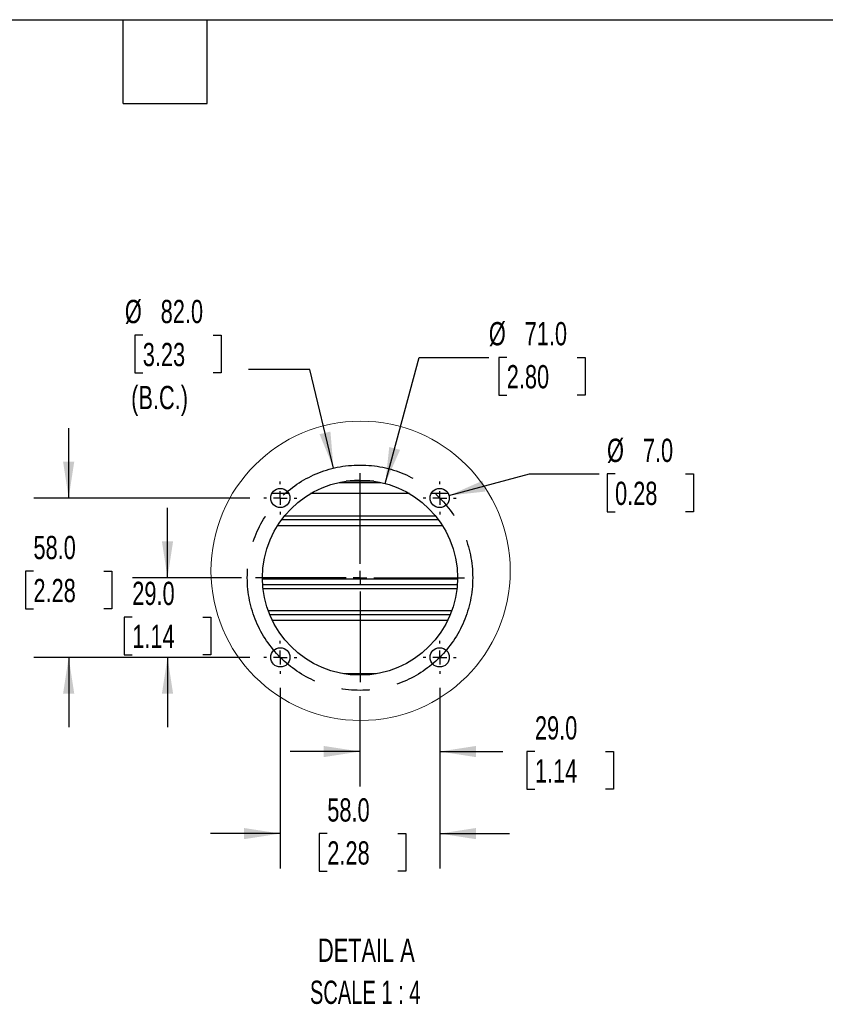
# Model space of a CAD drawing. Header units: millimetres. Extents: x 51 to 2184, y 51 to 1676.
# Tile 5 of 10: x 1012 to 1598, y 960 to 1676. Entities that reach past the tile are written whole.
import ezdxf

# ---------------------------------------------------------------- set-up
doc = ezdxf.new("R2010")
doc.units = ezdxf.units.MM
doc.header["$LTSCALE"] = 8
doc.linetypes.add('CENTERX2', pattern=[20.32, 12.7, -2.54, 2.54, -2.54])
doc.layers.add('CENTER', color=40, linetype='CENTERX2')
doc.layers.add('DIMENSIONS', color=140, linetype='Continuous', lineweight=25)
doc.layers.add('TEXT', color=140, linetype='Continuous', lineweight=25)
doc.styles.add('SLDTEXTSTYLE0', font='TXT', dxfattribs={"width": 0.7})
doc.styles.add('SLDTEXTSTYLE2', font='TXT', dxfattribs={"width": 0.645455})
doc.dimstyles.new('SLDDIMSTYLE5', dxfattribs={"dimtxt": 17.264063, "dimasz": 26.416, "dimexe": 0, "dimexo": 0.0625, "dimgap": 4.316016, "dimtad": 0, "dimtih": 1, "dimtoh": 1, "dimlfac": 0.5, "dimrnd": 1e-09, "dimzin": 4, "dimdsep": 46, "dimtxsty": 'SLDTEXTSTYLE0', "dimsah": 1, "dimcen": 0, "dimadec": 0, "dimazin": 1, "dimtfac": 1, "dimtofl": 0, "dimtmove": 0, "dimatfit": 3, "dimfxl": 0, "dimfrac": 2, "dimtolj": 1, "dimtzin": 12, "dimarcsym": 0})
doc.dimstyles.new('SLDDIMSTYLE6', dxfattribs={"dimtxt": 17.264063, "dimasz": 26.416, "dimexe": 0, "dimexo": 0.0625, "dimgap": 4.316016, "dimtad": 0, "dimtih": 1, "dimtoh": 1, "dimlfac": 0.5, "dimrnd": 1e-09, "dimzin": 4, "dimdsep": 46, "dimtxsty": 'SLDTEXTSTYLE0', "dimsah": 1, "dimcen": 0, "dimadec": 0, "dimazin": 1, "dimtfac": 1, "dimtofl": 0, "dimtmove": 0, "dimatfit": 3, "dimfxl": 0, "dimfrac": 2, "dimtolj": 1, "dimtzin": 12, "dimarcsym": 0})
doc.dimstyles.new('SLDDIMSTYLE7', dxfattribs={"dimtxt": 17.264063, "dimasz": 26.416, "dimexe": 0, "dimexo": 0.0625, "dimgap": 4.316016, "dimtad": 0, "dimtih": 1, "dimtoh": 1, "dimlfac": 0.5, "dimrnd": 1e-09, "dimzin": 4, "dimdsep": 46, "dimtxsty": 'SLDTEXTSTYLE0', "dimsah": 1, "dimcen": 0.09, "dimadec": 0, "dimazin": 1, "dimtfac": 1, "dimtmove": 0, "dimatfit": 0, "dimfxl": 0, "dimfrac": 2, "dimtolj": 1, "dimtzin": 12, "dimarcsym": 0})

# ---------------------------------------------------------------- blocks, each defined once
blk = doc.blocks.new('_D_12')
at = {"layer": 'DIMENSIONS'}
for p, q in [((1101.28, 1446.73), (1095.49, 1446.73)), ((1095.49, 1446.73), (1095.49, 1419.3)), ((1152.58, 1446.73), (1158.38, 1446.73)), ((1158.38, 1446.73), (1158.38, 1419.3)), ((1095.49, 1419.3), (1101.28, 1419.3)), ((1158.38, 1419.3), (1152.58, 1419.3)), ((1222.77, 1421.66), (1178.32, 1421.66)), ((1240.12, 1349.92), (1222.77, 1421.66))]:
    blk.add_line(p, q, dxfattribs=at)
blk.add_solid([(1240.12, 1349.92), (1237.86, 1376.55), (1229.96, 1374.64)], dxfattribs=at)
at = {"layer": 'DIMENSIONS', "char_height": 16.933, "attachment_point": 1, "style": 'SLDTEXTSTYLE0'}
for s, insert in [('%%c', (1088.25, 1472.43)), ('82.0', (1114.32, 1472.43)), ('3.23', (1101.28, 1441.12)), ('(B.C.)', (1092.83, 1409.82))]:
    blk.add_mtext(s, dxfattribs=dict(at, insert=insert))
blk = doc.blocks.new('_D_13')
at = {"layer": 'DIMENSIONS'}
for p, q in [((1324.16, 1330.01), (1382.64, 1345.68)), ((1382.64, 1345.68), (1433.44, 1345.68)), ((1445.03, 1345.68), (1439.24, 1345.68)), ((1439.24, 1345.68), (1439.24, 1318.24)), ((1496.34, 1345.68), (1502.13, 1345.68)), ((1502.13, 1345.68), (1502.13, 1318.24)), ((1439.24, 1318.24), (1445.03, 1318.24)), ((1502.13, 1318.24), (1496.34, 1318.24))]:
    blk.add_line(p, q, dxfattribs=at)
blk.add_solid([(1324.16, 1330.01), (1350.72, 1332.92), (1348.62, 1340.77)], dxfattribs=at)
at = {"layer": 'DIMENSIONS', "char_height": 16.933, "attachment_point": 1, "style": 'SLDTEXTSTYLE0'}
for s, insert in [('%%c', (1439.18, 1371.37)), ('7.0', (1465.25, 1371.37)), ('0.28', (1445.03, 1340.07))]:
    blk.add_mtext(s, dxfattribs=dict(at, insert=insert))
blk = doc.blocks.new('_D_14')
at = {"layer": 'DIMENSIONS'}
for p, q in [((1277.77, 1338.78), (1302.37, 1430.58)), ((1302.37, 1430.58), (1353.17, 1430.58)), ((1366.2, 1430.58), (1360.41, 1430.58)), ((1360.41, 1430.58), (1360.41, 1403.15)), ((1417.5, 1430.58), (1423.3, 1430.58)), ((1423.3, 1430.58), (1423.3, 1403.15)), ((1360.41, 1403.15), (1366.2, 1403.15)), ((1423.3, 1403.15), (1417.5, 1403.15))]:
    blk.add_line(p, q, dxfattribs=at)
blk.add_solid([(1277.77, 1338.78), (1288.53, 1363.24), (1280.68, 1365.34)], dxfattribs=at)
at = {"layer": 'DIMENSIONS', "char_height": 16.933, "attachment_point": 1, "style": 'SLDTEXTSTYLE0'}
for s, insert in [('%%c', (1353.17, 1456.28)), ('71.0', (1379.24, 1456.28)), ('2.80', (1366.2, 1424.97))]:
    blk.add_mtext(s, dxfattribs=dict(at, insert=insert))
blk = doc.blocks.new('_D_15')
at = {"layer": 'DIMENSIONS'}
for p, q in [((1317.39, 1189.96), (1317.39, 1118.24)), ((1259.39, 1183.96), (1259.39, 1118.24)), ((1259.39, 1143.64), (1208.59, 1143.64)), ((1317.39, 1143.64), (1363.32, 1143.64)), ((1386.71, 1143.64), (1380.91, 1143.64)), ((1380.91, 1143.64), (1380.91, 1116.2)), ((1438.01, 1143.64), (1443.81, 1143.64)), ((1443.81, 1143.64), (1443.81, 1116.2)), ((1380.91, 1116.2), (1386.71, 1116.2)), ((1443.81, 1116.2), (1438.01, 1116.2))]:
    blk.add_line(p, q, dxfattribs=at)
for points in [[(1259.39, 1143.64), (1232.98, 1147.7), (1232.98, 1139.57)], [(1317.39, 1143.64), (1343.81, 1139.57), (1343.81, 1147.7)]]:
    blk.add_solid(points, dxfattribs=at)
at = {"layer": 'DIMENSIONS', "char_height": 16.933, "attachment_point": 1, "style": 'SLDTEXTSTYLE0'}
for s, insert in [('29.0', (1386.71, 1169.33)), ('1.14', (1386.71, 1138.03))]:
    blk.add_mtext(s, dxfattribs=dict(at, insert=insert))
blk = doc.blocks.new('_D_16')
at = {"layer": 'DIMENSIONS'}
for p, q in [((1201.39, 1189.96), (1201.39, 1058.5)), ((1317.39, 1189.96), (1317.39, 1058.5)), ((1201.39, 1083.9), (1150.59, 1083.9)), ((1235.58, 1083.9), (1229.78, 1083.9)), ((1229.78, 1083.9), (1229.78, 1056.46)), ((1286.88, 1083.9), (1292.68, 1083.9)), ((1292.68, 1083.9), (1292.68, 1056.46)), ((1317.39, 1083.9), (1368.19, 1083.9)), ((1229.78, 1056.46), (1235.58, 1056.46)), ((1292.68, 1056.46), (1286.88, 1056.46))]:
    blk.add_line(p, q, dxfattribs=at)
for points in [[(1201.39, 1083.9), (1174.98, 1087.97), (1174.98, 1079.84)], [(1317.39, 1083.9), (1343.81, 1079.84), (1343.81, 1087.97)]]:
    blk.add_solid(points, dxfattribs=at)
at = {"layer": 'DIMENSIONS', "char_height": 16.933, "attachment_point": 1, "style": 'SLDTEXTSTYLE0'}
for s, insert in [('58.0', (1235.58, 1109.59)), ('2.28', (1235.58, 1078.29))]:
    blk.add_mtext(s, dxfattribs=dict(at, insert=insert))
blk = doc.blocks.new('_D_17')
at = {"layer": 'DIMENSIONS'}
for p, q in [((1119.29, 1270.2), (1119.29, 1321)), ((1173.15, 1270.2), (1093.89, 1270.2)), ((1093.64, 1241.54), (1087.84, 1241.54)), ((1087.84, 1241.54), (1087.84, 1214.1)), ((1144.94, 1241.54), (1150.74, 1241.54)), ((1150.74, 1241.54), (1150.74, 1214.1)), ((1087.84, 1214.1), (1093.64, 1214.1)), ((1179.15, 1212.2), (1093.89, 1212.2)), ((1119.29, 1212.2), (1119.29, 1161.4)), ((1150.74, 1214.1), (1144.94, 1214.1))]:
    blk.add_line(p, q, dxfattribs=at)
for points in [[(1119.29, 1270.2), (1123.35, 1296.61), (1115.22, 1296.61)], [(1119.29, 1212.2), (1115.22, 1185.78), (1123.35, 1185.78)]]:
    blk.add_solid(points, dxfattribs=at)
at = {"layer": 'DIMENSIONS', "char_height": 16.933, "attachment_point": 1, "style": 'SLDTEXTSTYLE0'}
for s, insert in [('29.0', (1093.64, 1267.24)), ('1.14', (1093.64, 1235.93))]:
    blk.add_mtext(s, dxfattribs=dict(at, insert=insert))
blk = doc.blocks.new('_D_18')
at = {"layer": 'DIMENSIONS'}
for p, q in [((1047.35, 1328.2), (1047.35, 1379)), ((1179.15, 1328.2), (1021.95, 1328.2)), ((1021.7, 1274.93), (1015.9, 1274.93)), ((1015.9, 1274.93), (1015.9, 1247.49)), ((1073, 1274.93), (1078.79, 1274.93)), ((1078.79, 1274.93), (1078.79, 1247.49)), ((1015.9, 1247.49), (1021.7, 1247.49)), ((1078.79, 1247.49), (1073, 1247.49)), ((1179.15, 1212.2), (1021.95, 1212.2)), ((1047.35, 1212.2), (1047.35, 1161.4))]:
    blk.add_line(p, q, dxfattribs=at)
for points in [[(1047.35, 1328.2), (1051.41, 1354.61), (1043.28, 1354.61)], [(1047.35, 1212.2), (1043.28, 1185.78), (1051.41, 1185.78)]]:
    blk.add_solid(points, dxfattribs=at)
at = {"layer": 'DIMENSIONS', "char_height": 16.933, "attachment_point": 1, "style": 'SLDTEXTSTYLE0'}
for s, insert in [('58.0', (1021.7, 1300.62)), ('2.28', (1021.7, 1269.32))]:
    blk.add_mtext(s, dxfattribs=dict(at, insert=insert))
blk = doc.blocks.new('SW_CENTERMARKSYMBOL_7')
at = {"layer": 'CENTER', "color": 0}
for p, q in [((0, 10.16), (0, 12.08)), ((-10.16, 0), (-12.08, 0)), ((0, 0), (-5.08, 0)), ((0, 0), (0, 5.08)), ((0, 0), (0, -5.08)), ((0, 0), (5.08, 0)), ((10.16, 0), (12.08, 0)), ((0, -10.16), (0, -12.08))]:
    blk.add_line(p, q, dxfattribs=at)
blk = doc.blocks.new('SW_CENTERMARKSYMBOL_8')
at = {"layer": 'CENTER', "color": 0}
for p, q in [((0, 10.16), (0, 76.08)), ((-10.16, 0), (-76.08, 0)), ((0, 0), (-5.08, 0)), ((0, 0), (0, 5.08)), ((0, 0), (0, -5.08)), ((0, 0), (5.08, 0)), ((10.16, 0), (76.08, 0)), ((0, -10.16), (0, -76.08))]:
    blk.add_line(p, q, dxfattribs=at)
blk = doc.blocks.new('SW_CENTERMARKSYMBOL_9')
at = {"layer": 'CENTER', "color": 0}
for p, q in [((0, 10.16), (0, 12.08)), ((-10.16, 0), (-12.08, 0)), ((0, 0), (-5.08, 0)), ((0, 0), (0, 5.08)), ((0, 0), (0, -5.08)), ((0, 0), (5.08, 0)), ((10.16, 0), (12.08, 0)), ((0, -10.16), (0, -12.08))]:
    blk.add_line(p, q, dxfattribs=at)
blk = doc.blocks.new('SW_CENTERMARKSYMBOL_10')
at = {"layer": 'CENTER', "color": 0}
for p, q in [((0, 10.16), (0, 12.08)), ((-10.16, 0), (-12.08, 0)), ((0, 0), (-5.08, 0)), ((0, 0), (0, 5.08)), ((0, 0), (0, -5.08)), ((0, 0), (5.08, 0)), ((10.16, 0), (12.08, 0)), ((0, -10.16), (0, -12.08))]:
    blk.add_line(p, q, dxfattribs=at)
blk = doc.blocks.new('SW_CENTERMARKSYMBOL_11')
at = {"layer": 'CENTER', "color": 0}
for p, q in [((0, 10.16), (0, 12.08)), ((-10.16, 0), (-12.08, 0)), ((0, 0), (-5.08, 0)), ((0, 0), (0, 5.08)), ((0, 0), (0, -5.08)), ((0, 0), (5.08, 0)), ((10.16, 0), (12.08, 0)), ((0, -10.16), (0, -12.08))]:
    blk.add_line(p, q, dxfattribs=at)

msp = doc.modelspace()

# ---------------------------------------------------------------- linework, layer by layer
for p, q in [((1269.503, 1340.472), (1249.284, 1340.472)), ((1253.925, 1340.984), (1264.862, 1340.984)), ((1244.389, 1339.577), (1274.358, 1339.577)), ((1207.619, 1331.396), (1195.168, 1331.396)), ((1295.387, 1331.396), (1223.4, 1331.396)), ((1323.619, 1331.396), (1311.168, 1331.396)), ((1316.639, 1312.195), (1202.149, 1312.195)), ((1314.475, 1314.996), (1204.313, 1314.996)), ((1199.419, 1308.195), (1319.369, 1308.195)), ((1330.387, 1269.195), (1188.401, 1269.195)), ((1188.57, 1265.195), (1330.217, 1265.195)), ((1188.823, 1262.396), (1329.964, 1262.396)), ((1326.142, 1245.996), (1192.645, 1245.996)), ((1325.06, 1243.195), (1193.728, 1243.195)), ((1195.519, 1239.195), (1323.269, 1239.195)), ((1271.27, 1200.195), (1247.518, 1200.195))]:
    msp.add_line(p, q)
at = {"color": 7, "linetype": 'Continuous', "lineweight": 18}
msp.add_circle((1259.855, 1275.161), 108.936, dxfattribs=at)
for centre, radius in [((1259.394, 1270.195), 71), ((1201.394, 1328.195), 7), ((1317.394, 1328.195), 7), ((1201.394, 1212.195), 7), ((1317.394, 1212.195), 7)]:
    msp.add_circle(centre, radius)
msp.add_open_spline([(1252.205, 1340.83), (1252.866, 1340.893), (1255.256, 1341.119), (1257.657, 1341.163), (1259.394, 1341.195)], degree=3, knots=[0, 0, 0, 0, 0.2766486, 1, 1, 1, 1])
at = {"layer": 'CENTER'}
msp.add_circle((1259.394, 1270.195), 82.024, dxfattribs=at)
at = {"layer": 'TEXT'}
for p, q in [((50.8, 1676.4), (2184.4, 1676.4)), ((1087.12, 1615.44), (1087.12, 1676.4)), ((1148.08, 1615.44), (1148.08, 1676.4)), ((1087.12, 1615.44), (1148.08, 1615.44))]:
    msp.add_line(p, q, dxfattribs=at)

# ---------------------------------------------------------------- block references
at = {"layer": 'CENTER'}
for name, p in [('SW_CENTERMARKSYMBOL_8', (1259.394, 1270.195)), ('SW_CENTERMARKSYMBOL_7', (1201.394, 1328.195)), ('SW_CENTERMARKSYMBOL_9', (1317.394, 1328.195)), ('SW_CENTERMARKSYMBOL_11', (1201.394, 1212.195)), ('SW_CENTERMARKSYMBOL_10', (1317.394, 1212.195))]:
    msp.add_blockref(name, p, dxfattribs=at)

# ---------------------------------------------------------------- texts
at = {"layer": 'DIMENSIONS', "attachment_point": 2}
for s, insert, char_height, style in [('DETAIL A', (1264.036, 1007.443), 16.9333, 'SLDTEXTSTYLE0'), ('SCALE 1 : 4', (1263.179, 976.865), 16.93333, 'SLDTEXTSTYLE2')]:
    msp.add_mtext(s, dxfattribs=dict(at, insert=insert, char_height=char_height, style=style))

# ---------------------------------------------------------------- dimensions: what is measured, and where the dimension line sits
at = {"layer": 'DIMENSIONS'}
dim = msp.add_diameter_dim_2p(p1=(1278.672, 1190.469), p2=(1240.115, 1349.922), text='<>\\P(B.C.)', dimstyle='SLDDIMSTYLE5', dxfattribs=at)
dim.commit()
dim.dimension.update_dxf_attribs({"geometry": '_D_12', "text_midpoint": (1126.933, 1430.584), "dimtype": 163})
for p1, p2, picture, middle in [((1241.018, 1201.614), (1277.77, 1338.776), '_D_14', (1391.854, 1430.584)), ((1310.632, 1326.383), (1324.155, 1330.007), '_D_13', (1470.684, 1345.678))]:
    dim = msp.add_diameter_dim_2p(p1=p1, p2=p2, dimstyle='SLDDIMSTYLE6', dxfattribs=at)
    dim.commit()
    dim.dimension.update_dxf_attribs({"geometry": picture, "text_midpoint": middle, "dimtype": 163})
for base, p1, p2, picture, middle in [((1047.347, 1328.195), (1189.314, 1212.195), (1189.314, 1328.195), '_D_18', (1047.347, 1274.931)), ((1119.288, 1212.195), (1183.314, 1270.195), (1189.314, 1212.195), '_D_17', (1119.288, 1241.542))]:
    dim = msp.add_linear_dim(base=base, p1=p1, p2=p2, angle=90, dimstyle='SLDDIMSTYLE7', dxfattribs=at)
    dim.commit()
    dim.dimension.update_dxf_attribs({"geometry": picture, "text_midpoint": middle, "dimtype": 160})
for base, p1, picture, middle in [((1317.394, 1083.901), (1201.394, 1200.115), '_D_16', (1261.232, 1083.901)), ((1317.394, 1143.636), (1259.394, 1194.115), '_D_15', (1412.362, 1143.636))]:
    dim = msp.add_linear_dim(base=base, p1=p1, p2=(1317.394, 1200.115), dimstyle='SLDDIMSTYLE7', dxfattribs=at)
    dim.commit()
    dim.dimension.update_dxf_attribs({"geometry": picture, "text_midpoint": middle, "dimtype": 160})

doc.saveas('drawing.dxf')
